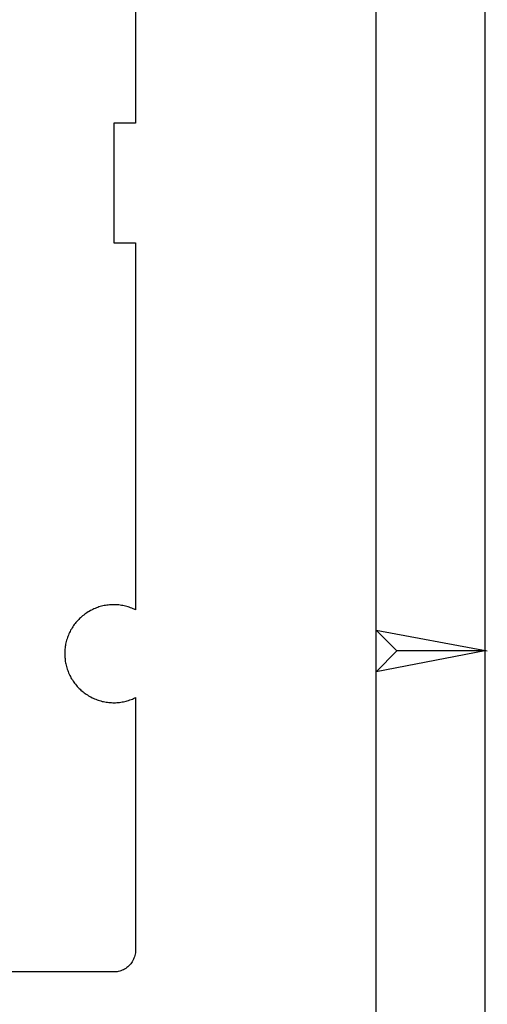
# Model space of a CAD drawing. Extents: x -93 to 502, y -337 to 504.
# Tile 14 of 15: x 380 to 502, y -8 to 248. Entities that reach past the tile are written whole.
import ezdxf

# ---------------------------------------------------------------- set-up
doc = ezdxf.new("R2010")
doc.units = 0
doc.layers.add('1', color=1, linetype='CONTINUOUS')

msp = doc.modelspace()

# ---------------------------------------------------------------- linework, layer by layer
at = {"layer": '1'}
for p, q in [((501.08, -336.68), (501.08, 503.6)), ((472.78, 88.85), (472.78, 475.12)), ((410.25, 316.07), (410.25, 220.67)), ((404.58, 220.67), (404.58, 189.55)), ((410.25, 220.67), (404.58, 220.67)), ((404.58, 189.55), (410.25, 189.55)), ((410.25, 189.55), (410.25, 94.15)), ((400.43, 94.8), (400.1, 94.67)), ((400.75, 94.9), (400.43, 94.8)), ((401.1, 95), (400.75, 94.9)), ((401.43, 95.1), (401.1, 95)), ((401.78, 95.17), (401.43, 95.1)), ((402.1, 95.25), (401.78, 95.17)), ((402.45, 95.3), (402.1, 95.25)), ((402.8, 95.35), (402.45, 95.3)), ((403.15, 95.4), (402.8, 95.35)), ((403.48, 95.45), (403.15, 95.4)), ((403.83, 95.47), (403.48, 95.45)), ((404.18, 95.47), (403.83, 95.47)), ((404.53, 95.47), (404.18, 95.47)), ((404.88, 95.47), (404.53, 95.47)), ((405.23, 95.47), (404.88, 95.47)), ((405.58, 95.45), (405.23, 95.47)), ((405.93, 95.42), (405.58, 95.45)), ((406.28, 95.37), (405.93, 95.42)), ((406.6, 95.32), (406.28, 95.37)), ((406.95, 95.27), (406.6, 95.32)), ((407.3, 95.2), (406.95, 95.27)), ((407.63, 95.12), (407.3, 95.2)), ((407.98, 95.02), (407.63, 95.12)), ((408.3, 94.92), (407.98, 95.02)), ((408.63, 94.82), (408.3, 94.92)), ((408.95, 94.7), (408.63, 94.82)), ((396.23, 92.37), (395.98, 92.12)), ((396.5, 92.6), (396.23, 92.37)), ((396.78, 92.8), (396.5, 92.6)), ((397.05, 93.02), (396.78, 92.8)), ((397.33, 93.22), (397.05, 93.02)), ((397.63, 93.42), (397.33, 93.22)), ((397.93, 93.6), (397.63, 93.42)), ((398.23, 93.77), (397.93, 93.6)), ((398.53, 93.95), (398.23, 93.77)), ((398.83, 94.1), (398.53, 93.95)), ((399.15, 94.27), (398.83, 94.1)), ((399.45, 94.4), (399.15, 94.27)), ((399.78, 94.55), (399.45, 94.4)), ((400.1, 94.67), (399.78, 94.55)), ((409.28, 94.57), (408.95, 94.7)), ((409.6, 94.45), (409.28, 94.57)), ((409.93, 94.3), (409.6, 94.45)), ((410.25, 94.15), (409.93, 94.3)), ((393.95, 89.75), (393.75, 89.45)), ((394.15, 90.05), (393.95, 89.75)), ((394.35, 90.32), (394.15, 90.05)), ((394.55, 90.6), (394.35, 90.32)), ((394.78, 90.87), (394.55, 90.6)), ((395, 91.15), (394.78, 90.87)), ((395.23, 91.4), (395, 91.15)), ((395.48, 91.65), (395.23, 91.4)), ((395.73, 91.9), (395.48, 91.65)), ((395.98, 92.12), (395.73, 91.9)), ((392.68, 87.27), (392.55, 86.95)), ((392.8, 87.6), (392.68, 87.27)), ((392.95, 87.92), (392.8, 87.6)), ((393.1, 88.25), (392.95, 87.92)), ((393.25, 88.55), (393.1, 88.25)), ((393.4, 88.85), (393.25, 88.55)), ((393.58, 89.17), (393.4, 88.85)), ((393.75, 89.45), (393.58, 89.17)), ((478.15, 83.47), (472.75, 88.85)), ((472.75, 78.07), (472.75, 88.85)), ((472.75, 88.85), (501.63, 83.5)), ((391.98, 84.6), (391.95, 84.25)), ((392.05, 84.92), (391.98, 84.6)), ((392.1, 85.27), (392.05, 84.92)), ((392.18, 85.62), (392.1, 85.27)), ((392.25, 85.95), (392.18, 85.62)), ((392.35, 86.3), (392.25, 85.95)), ((392.45, 86.62), (392.35, 86.3)), ((392.55, 86.95), (392.45, 86.62)), ((391.88, 83.55), (391.85, 83.2)), ((391.85, 83.2), (391.85, 82.85)), ((391.85, 82.85), (391.85, 82.5)), ((391.85, 82.5), (391.88, 82.15)), ((391.9, 83.9), (391.88, 83.55)), ((391.88, 82.15), (391.88, 81.8)), ((391.95, 84.25), (391.9, 83.9)), ((501, 83.5), (472.75, 78.07)), ((472.75, 78.07), (478.15, 83.47)), ((501.23, 83.5), (478.15, 83.47)), ((391.88, 81.8), (391.93, 81.47)), ((391.93, 81.47), (391.95, 81.12)), ((391.95, 81.12), (392, 80.77)), ((392, 80.77), (392.08, 80.42)), ((392.08, 80.42), (392.13, 80.1)), ((392.13, 80.1), (392.2, 79.75)), ((392.2, 79.75), (392.3, 79.42)), ((392.3, 79.42), (392.4, 79.07)), ((392.4, 79.07), (392.5, 78.75)), ((392.5, 78.75), (392.63, 78.42)), ((392.63, 78.42), (392.73, 78.1)), ((392.73, 78.1), (392.88, 77.77)), ((392.88, 77.77), (393, 77.45)), ((393, 77.45), (393.15, 77.12)), ((393.15, 77.12), (393.33, 76.82)), ((393.33, 76.82), (393.48, 76.52)), ((472.78, -308.2), (472.78, 78.07)), ((393.48, 76.52), (393.65, 76.22)), ((393.65, 76.22), (393.85, 75.92)), ((393.85, 75.92), (394.03, 75.62)), ((394.03, 75.62), (394.23, 75.35)), ((394.23, 75.35), (394.43, 75.07)), ((394.43, 75.07), (394.65, 74.8)), ((394.65, 74.8), (394.88, 74.52)), ((394.88, 74.52), (395.1, 74.25)), ((395.1, 74.25), (395.33, 74)), ((395.33, 74), (395.58, 73.75)), ((395.58, 73.75), (395.83, 73.5)), ((395.83, 73.5), (396.08, 73.27)), ((396.08, 73.27), (396.35, 73.05)), ((396.35, 73.05), (396.63, 72.82)), ((396.63, 72.82), (396.9, 72.6)), ((396.9, 72.6), (397.18, 72.4)), ((397.18, 72.4), (397.45, 72.2)), ((397.45, 72.2), (397.75, 72.02)), ((397.75, 72.02), (398.05, 71.82)), ((398.05, 71.82), (398.35, 71.65)), ((398.35, 71.65), (398.65, 71.5)), ((398.65, 71.5), (398.95, 71.32)), ((398.95, 71.32), (399.28, 71.17)), ((399.28, 71.17), (399.6, 71.05)), ((399.6, 71.05), (399.93, 70.9)), ((399.93, 70.9), (400.25, 70.77)), ((400.25, 70.77), (400.58, 70.67)), ((400.58, 70.67), (400.9, 70.57)), ((400.9, 70.57), (401.23, 70.47)), ((401.23, 70.47), (401.58, 70.37)), ((401.58, 70.37), (401.9, 70.3)), ((401.9, 70.3), (402.25, 70.25)), ((402.25, 70.25), (402.6, 70.17)), ((402.6, 70.17), (402.95, 70.12)), ((402.95, 70.12), (403.28, 70.1)), ((403.28, 70.1), (403.63, 70.05)), ((403.63, 70.05), (403.98, 70.05)), ((403.98, 70.05), (404.33, 70.02)), ((404.33, 70.02), (404.68, 70.02)), ((404.68, 70.02), (405.03, 70.02)), ((405.03, 70.02), (405.38, 70.05)), ((405.38, 70.05), (405.73, 70.07)), ((405.73, 70.07), (406.08, 70.1)), ((406.08, 70.1), (406.4, 70.15)), ((406.4, 70.15), (406.75, 70.2)), ((406.75, 70.2), (407.1, 70.27)), ((407.1, 70.27), (407.43, 70.35)), ((407.43, 70.35), (407.78, 70.42)), ((407.78, 70.42), (408.1, 70.52)), ((408.1, 70.52), (408.45, 70.62)), ((408.45, 70.62), (408.78, 70.72)), ((408.78, 70.72), (409.1, 70.85)), ((409.1, 70.85), (409.43, 70.97)), ((409.43, 70.97), (409.75, 71.12)), ((409.75, 71.12), (410.05, 71.27)), ((410.05, 71.27), (410.25, 71.35)), ((410.25, 71.35), (410.25, 5.65)), ((410.23, 5.3), (410.2, 4.95)), ((410.25, 5.65), (410.23, 5.3)), ((409.4, 2.67), (409.2, 2.37)), ((409.58, 2.97), (409.4, 2.67)), ((409.73, 3.3), (409.58, 2.97)), ((409.85, 3.6), (409.73, 3.3)), ((409.98, 3.95), (409.85, 3.6)), ((410.08, 4.27), (409.98, 3.95)), ((410.15, 4.62), (410.08, 4.27)), ((410.2, 4.95), (410.15, 4.62)), ((404.58, 0), (5.65, 0)), ((404.75, 0), (404.58, 0)), ((405.1, 0.02), (404.75, 0)), ((405.45, 0.07), (405.1, 0.02)), ((405.78, 0.12), (405.45, 0.07)), ((406.13, 0.22), (405.78, 0.12)), ((406.45, 0.32), (406.13, 0.22)), ((406.78, 0.45), (406.45, 0.32)), ((407.1, 0.6), (406.78, 0.45)), ((407.4, 0.75), (407.1, 0.6)), ((407.7, 0.95), (407.4, 0.75)), ((407.98, 1.15), (407.7, 0.95)), ((408.25, 1.35), (407.98, 1.15)), ((408.53, 1.6), (408.25, 1.35)), ((408.75, 1.85), (408.53, 1.6)), ((409, 2.1), (408.75, 1.85)), ((409.2, 2.37), (409, 2.1))]:
    msp.add_line(p, q, dxfattribs=at)

doc.saveas('drawing.dxf')
